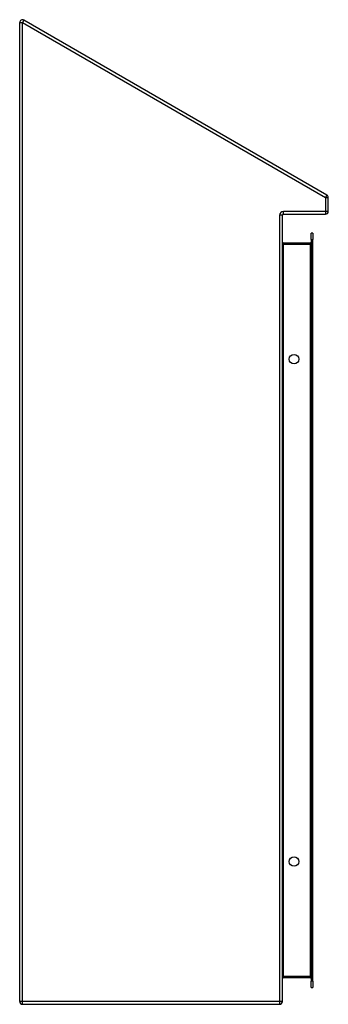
# Model space of a CAD drawing. Header units: inches. Extents: x 36.6 to 46, y 6.8 to 36.8.
import ezdxf

# ---------------------------------------------------------------- set-up
doc = ezdxf.new("R2010")
doc.units = ezdxf.units.IN
doc.header["$MEASUREMENT"] = 0
doc.layers.add('Visible Edges(ANSI)', color=7, linetype='Continuous', lineweight=25)
doc.layers.add('Visible Tangent Edges(ANSI)', color=7, linetype='Continuous', lineweight=25)

msp = doc.modelspace()

# ---------------------------------------------------------------- linework, layer by layer
at = {"layer": 'Visible Edges(ANSI)'}
for p, q in [((36.613, 6.871), (36.613, 36.695)), ((45.971, 31.438), (36.739, 36.768)), ((46.013, 30.94), (46.013, 31.365)), ((44.613, 6.871), (44.613, 30.825)), ((44.644, 30.856), (45.929, 30.856)), ((45.492, 30.079), (45.492, 30.275)), ((45.545, 30.275), (45.492, 30.275)), ((45.492, 30.079), (45.492, 7.496)), ((45.545, 30.275), (45.545, 30.079)), ((45.545, 7.496), (45.545, 30.079)), ((45.461, 29.974), (44.644, 29.974)), ((44.644, 7.6), (45.461, 7.6)), ((45.492, 7.299), (45.492, 7.496)), ((45.492, 7.299), (45.545, 7.299)), ((45.545, 7.496), (45.545, 7.299)), ((36.697, 6.787), (44.529, 6.787))]:
    msp.add_line(p, q, dxfattribs=at)
for centre in [(44.969, 26.439), (44.969, 11.136)]:
    msp.add_circle(centre, 0.145, dxfattribs=at)
for centre, radius, start, end in [((36.697, 36.695), 0.084, 60, 180), ((45.929, 31.365), 0.084, 0, 60), ((45.929, 30.94), 0.084, 270, 0), ((44.644, 30.825), 0.031, 90, 180), ((44.644, 30.005), 0.031, 180, 270), ((45.461, 30.005), 0.031, 270, 0), ((44.644, 7.569), 0.031, 90, 180), ((45.461, 7.569), 0.031, 0, 90), ((36.697, 6.871), 0.084, 180, 270), ((44.529, 6.871), 0.084, 270, 0)]:
    msp.add_arc(centre, radius, start, end, dxfattribs=at)
at = {"layer": 'Visible Tangent Edges(ANSI)'}
for p, q in [((36.613, 36.695), (36.697, 36.695)), ((36.739, 36.768), (36.697, 36.695)), ((36.697, 36.695), (45.929, 31.365)), ((36.697, 6.871), (36.697, 36.695)), ((45.971, 31.438), (45.929, 31.365)), ((45.929, 31.365), (46.013, 31.365)), ((45.929, 31.365), (45.929, 30.94)), ((45.929, 30.94), (44.644, 30.94)), ((44.644, 30.856), (44.644, 30.94)), ((46.013, 30.94), (45.929, 30.94)), ((45.929, 30.94), (45.929, 30.856)), ((44.613, 30.825), (44.529, 30.825)), ((44.529, 30.825), (44.529, 6.871)), ((45.492, 30.079), (45.545, 30.079)), ((44.644, 29.943), (44.644, 29.974)), ((44.644, 29.943), (45.461, 29.943)), ((44.644, 7.631), (44.644, 29.943)), ((45.461, 29.943), (45.461, 29.974)), ((45.492, 29.943), (45.461, 29.943)), ((45.461, 29.943), (45.461, 7.631)), ((44.644, 7.6), (44.644, 7.631)), ((45.461, 7.631), (44.644, 7.631)), ((45.461, 7.631), (45.492, 7.631)), ((45.461, 7.6), (45.461, 7.631)), ((45.545, 7.496), (45.492, 7.496)), ((36.697, 6.871), (36.613, 6.871)), ((44.529, 6.871), (36.697, 6.871)), ((36.697, 6.787), (36.697, 6.871)), ((44.613, 6.871), (44.529, 6.871)), ((44.529, 6.871), (44.529, 6.787))]:
    msp.add_line(p, q, dxfattribs=at)
msp.add_arc((44.644, 30.825), 0.115, 90, 180, dxfattribs=at)
for centre, major_axis, start_param, end_param in [((44.644, 30.005), (0, -0.062), 4.712389, 6.283185), ((44.644, 7.569), (0, 0.062), 0, 1.570796)]:
    msp.add_ellipse(centre, major_axis=major_axis, ratio=0.5, start_param=start_param, end_param=end_param, dxfattribs=at)

doc.saveas('drawing.dxf')
